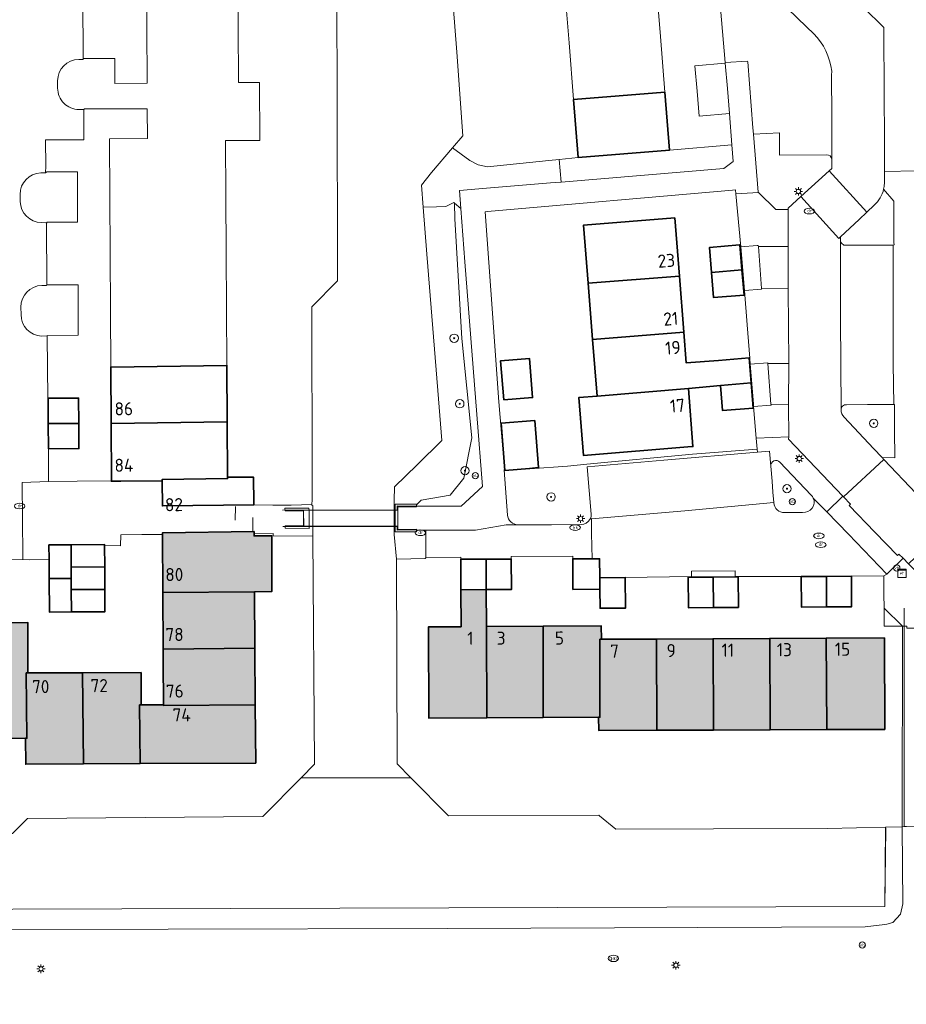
# Model space of a CAD drawing. Header units: metres. Extents: x 97476 to 98458, y 435938 to 436449.
# Tile 44 of 52: x 98135 to 98220, y 436278 to 436372. Entities that reach past the tile are written whole.
import ezdxf
from ezdxf.enums import TextEntityAlignment as Align
from ezdxf.lldxf.tags import DXFTag

# ---------------------------------------------------------------- set-up
doc = ezdxf.new("R2010")
doc.units = ezdxf.units.M
for name, color, linetype, lineweight in [('B-RO-OG-BEBOUWING-V', 254, 'Continuous', 18), ('B-WE-GK-BESCHOEIING-G', 252, 'GK-BESCHOEIING', 18), ('B-WE-GR-BEPLANTING_CULTUUR_HEESTERS-GV', 252, 'Continuous', 18), ('B-WE-GR-BOOM-S', 252, 'Continuous', 18), ('B-WE-IE-MEUBILAIR_WEGMEUBILAIR-S', 252, 'Continuous', 18), ('B-WE-IE-TERREINAFSCHEIDING_KUNSTMATIG_HEKWERK-G', 252, 'IE-TERREINAFSCHEIDING-KUNSTMATIG', 18), ('B-WE-IE-TERREINAFSCHEIDING_KUNSTMATIG_MUUR-G', 252, 'IE-TERREINAFSCHEIDING-KUNSTMATIG-DICHT', 18), ('B-WE-KG-GRENS_PERCEEL-G', 150, 'KG-PERCEEL', 18), ('B-WE-KL-ET_KAST-S', 252, 'Continuous', 18), ('B-WE-KL-ET_LS_OV_LICHTMAST-S', 1, 'Continuous', 18), ('B-WE-KL-GAS_PUT-S', 252, 'Continuous', 18), ('B-WE-KL-WATER-S', 252, 'Continuous', 18), ('B-WE-KW-KUNSTWERK_DEK-GV', 170, 'Continuous', 18), ('B-WE-KW-KUNSTWERK_LANDHOOFD-GV', 170, 'Continuous', 18), ('B-WE-OG-BEBOUWING-GV', 4, 'Continuous', 35), ('B-WE-OG-BEBOUWING_HUISNUMMER-T25-500', 7, 'Continuous', 25), ('B-WE-OG-BEBOUWING_SCHUUR-GV', 4, 'Continuous', 35), ('B-WE-OG-TERREIN_ERF-GV', 252, 'Continuous', 18), ('B-WE-OG-WATER-GV', 252, 'Continuous', 18), ('B-WE-OG-WATER_SLOOT-GV', 252, 'Continuous', 18), ('B-WE-VH-VERHARDING_BETONSTRAATSTEEN-GV', 252, 'Continuous', 18), ('B-WE-VH-VERHARDING_GESLOTEN-GV', 252, 'Continuous', 18), ('B-WE-VH-VERHARDING_OPEN-GV', 252, 'Continuous', 18), ('B-WE-VH-VERHARDING_TEGEL-GV', 252, 'Continuous', 18)]:
    doc.layers.add(name, color=color, linetype=linetype, lineweight=lineweight)
doc.styles.add('NLCS-ISO', font='NLCS-ISO.ttf')
doc.styles.add('NLCS-ISO-M500-T25', font='NLCS-ISO.ttf', dxfattribs={"height": 1.25})
doc.styles.get("Standard").update_dxf_attribs({"font": 'arial.ttf'})
doc.linetypes.add('GK-BESCHOEIING', pattern='A,30,-5,[1,NLCS.SHX,S=1,R=0,X=0,Y=0],-5', length=40)
doc.linetypes.add('IE-TERREINAFSCHEIDING-KUNSTMATIG', pattern='A,4,[82,NLCS.SHX,S=0.75,R=90,X=0,Y=0],4,-2', length=10)
doc.linetypes.add('IE-TERREINAFSCHEIDING-KUNSTMATIG-DICHT', pattern='A,8,-1,[82,NLCS.SHX,S=0.75,R=90,X=0,Y=0],-1', length=10)
tags = doc.linetypes.add('KG-PERCEEL', pattern='A,5.5,-2,["P",Standard,S=1.8,R=0,X=-0.5,Y=-0.9],-2,5.5,-2,[5,NLCS.SHX,S=0.75,R=0,X=0,Y=0],-2', length=19).pattern_tags.tags
tags[6] = DXFTag(74, 10)

# ---------------------------------------------------------------- blocks, each defined once
blk = doc.blocks.new('SKL-ET_KAST_ELEKTRA-SO')
at = {"color": 0, "linetype": 'ByBlock', "lineweight": 18}
for points in [[(-2, 2), (2, 2), (2, 1.68), (-2, 1.68)], [(-2, 1.52), (2, 1.52), (2, -2), (-2, -2)]]:
    blk.add_lwpolyline(points, close=True, dxfattribs=at)
at = {"color": 0, "linetype": 'ByBlock', "lineweight": 18, "style": 'NLCS-ISO'}
blk.add_text('et', height=1.5, dxfattribs=at).set_placement((0, 0), align=Align.MIDDLE_CENTER)
blk = doc.blocks.new('SKL-ET_OV_LICHTMAST-SO')
at = {"color": 0, "linetype": 'ByBlock', "lineweight": 18}
for points in [[(-1.25, 0), (-2, 0)], [(-1.41, 1.41), (-0.88, 0.88)], [(0, 2), (0, 1.25)], [(0.88, 0.88), (1.41, 1.41)], [(2, 0), (1.25, 0)], [(-1.41, -1.41), (-0.88, -0.88)], [(0, -1.25), (0, -2)], [(0.88, -0.88), (1.41, -1.41)]]:
    blk.add_lwpolyline(points, dxfattribs=at)
blk.add_circle((0, 0), 1, dxfattribs=at)
blk = doc.blocks.new('SIE-WEG_PAAL_VERKEERSBORD-SO')
at = {"color": 0, "linetype": 'ByBlock', "lineweight": 18}
blk.add_circle((0, 0), 1.5, dxfattribs=at)
at = {"color": 0, "linetype": 'ByBlock', "lineweight": 18, "style": 'NLCS-ISO'}
blk.add_text('vb', height=1.5, dxfattribs=at).set_placement((0, 0.13), align=Align.MIDDLE_CENTER)
blk = doc.blocks.new('SKL-GAS_PUT-SO')
at = {"color": 0, "linetype": 'ByBlock', "lineweight": 18}
blk.add_ellipse((0, 0), major_axis=(2.5, 0), ratio=0.601255, dxfattribs=at)
at = {"color": 0, "linetype": 'ByBlock', "lineweight": 18, "style": 'NLCS-ISO'}
blk.add_text('gas', height=1.8, dxfattribs=at).set_placement((0.12, 0.3), align=Align.MIDDLE_CENTER)
blk = doc.blocks.new('SKL-WATER_DRAINAGEPUT-SO')
at = {"color": 0, "linetype": 'ByBlock', "lineweight": 18}
blk.add_ellipse((0, 0), major_axis=(2.5, 0), ratio=0.54, dxfattribs=at)
at = {"color": 0, "linetype": 'ByBlock', "lineweight": 18, "style": 'NLCS-ISO'}
blk.add_text('dr', height=1.5, dxfattribs=at).set_placement((0.12, 0.19), align=Align.MIDDLE_CENTER)
blk = doc.blocks.new('SKL-WATER_BRANDKRAAN_BRANDPUT-SO')
at = {"color": 0, "linetype": 'ByBlock', "lineweight": 18}
blk.add_ellipse((0, 0), major_axis=(2.5, 0), ratio=0.54, dxfattribs=at)
at = {"color": 0, "linetype": 'ByBlock', "lineweight": 18, "style": 'NLCS-ISO'}
blk.add_text('bk', height=1.5, dxfattribs=at).set_placement((0.16, 0), align=Align.MIDDLE_CENTER)
blk = doc.blocks.new('SGR-BOOM_01-SO')
at = {"linetype": 'ByBlock', "lineweight": 18}
h = blk.add_hatch(color=0, dxfattribs=at)
h.dxf.hatch_style = 1
edge = h.paths.add_edge_path()
edge.add_arc((0, 0), 0.25, 0, 360)
at = {"color": 0, "linetype": 'ByBlock', "lineweight": 18}
for radius in [2, 0.25]:
    blk.add_circle((0, 0), radius, dxfattribs=at)
blk = doc.blocks.new('SGR-BOOM_06')
at = {"flags": 128}
blk.add_lwpolyline([(2.698, 3.52), (2.53, 3.939), (2.197, 4.064), (1.945, 4.524), (1.273, 4.692), (0.855, 4.524), (1.108, 4.273), (1.064, 3.812), (0.228, 3.98), (0.352, 4.315), (0.184, 4.692), (-0.15, 4.609), (-0.486, 4.692), (-1.155, 4.65), (-1.491, 4.483), (-1.952, 4.565), (-2.539, 4.105), (-2.12, 3.896), (-1.994, 3.644), (-1.575, 3.435), (-1.994, 2.89), (-2.539, 2.766), (-2.915, 3.099), (-2.62, 3.217), (-2.873, 3.855), (-3.628, 3.435), (-4.004, 3.016), (-3.794, 2.848), (-4.004, 2.514), (-4.425, 2.346), (-4.717, 2.054), (-5.01, 1.214), (-3.88, 0.921), (-3.712, 0.544), (-4.004, 0.293), (-4.507, 0.293), (-4.602, 0.556), (-5.093, 0.376), (-4.758, -0.168), (-4.925, -0.377), (-4.717, -0.545), (-4.884, -1.006), (-4.532, -1.182), (-4.717, -1.551), (-4.424, -1.592), (-4.293, -1.707), (-4.619, -2.107), (-3.921, -2.682), (-3.668, -2.431), (-3.46, -1.97), (-3.627, -1.761), (-3.419, -1.174), (-3.124, -1.342), (-2.788, -1.761), (-2.496, -2.01), (-2.788, -2.808), (-3.419, -2.932), (-3.668, -3.394), (-3.333, -3.771), (-2.832, -3.897), (-2.769, -4.022), (-2.706, -4.148), (-2.328, -3.729), (-1.826, -3.729), (-1.575, -3.897), (-1.699, -4.273), (-1.699, -4.609), (-1.154, -4.736), (-0.61, -4.692), (-0.486, -4.945), (-0.233, -4.65), (0.101, -4.483), (-0.059, -4.007), (0.269, -3.896), (0.773, -4.023), (0.856, -4.609), (1.149, -4.565), (1.442, -4.736), (2.071, -4.232), (2.365, -4.356), (2.322, -4.147), (2.657, -3.98), (2.406, -3.728), (2.113, -3.644), (2.574, -3.226), (2.615, -2.975), (3.16, -2.848), (3.538, -3.058), (3.787, -2.807), (3.77, -2.633), (4.123, -2.633), (4.123, -2.387), (4.459, -2.263), (4.459, -2.054), (4.082, -2.054), (4.543, -1.591), (4.25, -1.425), (4.627, -1.55), (4.752, -1.257), (4.543, -0.921), (4.835, -0.461), (4.668, -0.252), (4.25, -0.252), (3.746, 0.085), (4.082, 0.294), (4.375, 0.838), (4.543, 0.589), (4.876, 0.713), (4.667, 1.425), (4.711, 1.886), (4.5, 1.97), (4.164, 2.64), (3.828, 3.013), (3.374, 2.604), (3.663, 2.431), (3.914, 1.802), (3.537, 1.718), (3.327, 2.136), (2.991, 2.054), (2.657, 2.305), (2.238, 2.514), (2.447, 2.682), (2.321, 2.932), (2.53, 3.184), (2.866, 3.059), (3.159, 3.227)], close=True, dxfattribs=at)
blk.add_circle((0, 0), 0.15)

msp = doc.modelspace()

# ---------------------------------------------------------------- hatches: boundary and pattern name
at = {"layer": 'B-RO-OG-BEBOUWING-V', "transparency": 33554495}
h = msp.add_hatch(color=256, dxfattribs=at)
h.dxf.hatch_style = 1
h.paths.add_polyline_path([(98255.528, 436305.1), (98253.581, 436305.09), (98244.864, 436305.01), (98244.888, 436300), (98244.89, 436299.47), (98253.61, 436299.52), (98255.556, 436299.531)])
h.paths.add_polyline_path([(98253.554, 436310.45), (98244.838, 436310.41), (98244.864, 436305.01), (98253.581, 436305.09)])
h.paths.add_polyline_path([(98253.526, 436315.84), (98244.812, 436315.8), (98244.838, 436310.41), (98253.554, 436310.45)])
h.paths.add_polyline_path([(98256.082, 436321.288), (98253.498, 436321.27), (98244.787, 436321.21), (98244.812, 436315.8), (98253.526, 436315.84), (98256.11, 436315.853)])
h.paths.add_polyline_path([(98253.47, 436326.77), (98245.397, 436326.761), (98244.76, 436326.76), (98244.787, 436321.21), (98253.498, 436321.27)])
h.paths.add_polyline_path([(98241.781, 436304.984), (98238.899, 436304.968), (98238.912, 436302.568), (98241.794, 436302.584)])
h.paths.add_polyline_path([(98241.767, 436307.384), (98238.857, 436307.368), (98238.871, 436304.968), (98241.781, 436304.984)])
h.paths.add_polyline_path([(98241.721, 436315.794), (98238.811, 436315.778), (98238.824, 436313.378), (98241.734, 436313.394)])
h.paths.add_polyline_path([(98241.707, 436318.194), (98238.797, 436318.178), (98238.811, 436315.778), (98241.721, 436315.794)])
h.paths.add_polyline_path([(98241.66, 436326.744), (98238.75, 436326.728), (98238.764, 436324.218), (98241.674, 436324.234)])
h.paths.add_polyline_path([(98217.88, 436313.34), (98212.34, 436313.311), (98212.38, 436304.59), (98217.92, 436304.61)])
h.paths.add_polyline_path([(98212.34, 436313.311), (98206.95, 436313.283), (98206.98, 436304.57), (98212.38, 436304.59)])
h.paths.add_polyline_path([(98206.95, 436313.283), (98201.55, 436313.255), (98201.59, 436304.55), (98206.98, 436304.57)])
h.paths.add_polyline_path([(98201.55, 436313.255), (98196.14, 436313.227), (98196.19, 436304.53), (98201.59, 436304.55)])
h.paths.add_polyline_path([(98196.14, 436313.227), (98190.9, 436313.2), (98190.75, 436313.2), (98190.76, 436305.771), (98190.61, 436305.77), (98190.64, 436304.51), (98196.19, 436304.53)])
h.paths.add_polyline_path([(98190.75, 436313.2), (98190.9, 436313.2), (98190.89, 436314.47), (98185.34, 436314.443), (98185.34, 436305.737), (98190.61, 436305.77), (98190.76, 436305.771)])
h.paths.add_polyline_path([(98185.34, 436314.443), (98179.94, 436314.417), (98179.96, 436305.704), (98185.34, 436305.737)])
h.paths.add_polyline_path([(98179.94, 436314.417), (98179.911, 436317.942), (98177.506, 436317.934), (98177.53, 436314.405), (98174.4, 436314.39), (98174.46, 436305.67), (98179.96, 436305.704)])
h.paths.add_polyline_path([(98159.47, 436323.072), (98157.781, 436323.06), (98157.78, 436323.26), (98157.778, 436323.47), (98149.058, 436323.37), (98149.058, 436323.203), (98149.09, 436317.65), (98157.82, 436317.74), (98159.47, 436317.752)])
h.paths.add_polyline_path([(98157.82, 436317.74), (98149.09, 436317.65), (98149.121, 436312.25), (98157.86, 436312.35)])
h.paths.add_polyline_path([(98157.86, 436312.35), (98149.121, 436312.25), (98149.127, 436311.1), (98149.151, 436306.88), (98157.899, 436306.96)])
h.paths.add_polyline_path([(98157.899, 436306.96), (98149.151, 436306.88), (98149.15, 436306.88), (98149.151, 436306.962), (98147.02, 436306.95), (98146.87, 436306.949), (98146.92, 436301.34), (98157.94, 436301.4)])
h.paths.add_polyline_path([(98146.87, 436306.949), (98147.02, 436306.95), (98147.01, 436310.02), (98141.43, 436310.01), (98141.52, 436301.31), (98146.92, 436301.34)])
h.paths.add_polyline_path([(98141.43, 436310.01), (98136.22, 436310), (98136.07, 436310), (98136.13, 436303.77), (98135.99, 436303.77), (98136.01, 436301.28), (98141.52, 436301.31)])
h.paths.add_polyline_path([(98136.07, 436310), (98136.22, 436310), (98136.22, 436314.25), (98136.22, 436314.8), (98130.67, 436314.765), (98130.75, 436303.746), (98136.13, 436303.771)])
h.paths.add_polyline_path([(98130.67, 436314.765), (98125.27, 436314.73), (98125.36, 436303.721), (98130.75, 436303.746)])
h.paths.add_polyline_path([(98125.27, 436314.73), (98122.218, 436314.71), (98122.196, 436317.789), (98122.18, 436320.591), (98122.179, 436320.699), (98119.779, 436320.681), (98119.801, 436317.771), (98119.96, 436303.696), (98125.36, 436303.721)])
h.paths.add_polyline_path([(98119.801, 436317.771), (98119.779, 436320.681), (98117.389, 436320.663), (98117.39, 436320.589), (98117.406, 436317.753), (98117.428, 436314.68), (98114.33, 436314.66), (98114.338, 436312.42), (98111.205, 436312.408), (98111.118, 436312.321), (98111.138, 436306.868), (98114.358, 436306.88), (98114.37, 436303.67), (98119.96, 436303.696)])
h.paths.add_polyline_path([(98245.449, 436302.724), (98246.649, 436302.73), (98246.641, 436304.23), (98245.441, 436304.224)], flags=24)
h.paths.add_polyline_path([(98245.359, 436308.265), (98246.659, 436308.277), (98246.645, 436309.777), (98245.345, 436309.765)], flags=24)
h.paths.add_polyline_path([(98245.373, 436313.663), (98246.573, 436313.667), (98246.567, 436315.167), (98245.367, 436315.163)], flags=24)
h.paths.add_polyline_path([(98245.351, 436316.465), (98246.551, 436316.471), (98246.543, 436317.971), (98245.343, 436317.965)], flags=24)
h.paths.add_polyline_path([(98245.046, 436324.464), (98246.746, 436324.472), (98246.738, 436325.972), (98245.038, 436325.964)], flags=24)
h.paths.add_polyline_path([(98213.038, 436311.503), (98214.738, 436311.509), (98214.732, 436313.009), (98213.032, 436313.003)], flags=24)
h.paths.add_polyline_path([(98207.498, 436311.458), (98209.198, 436311.464), (98209.192, 436312.964), (98207.492, 436312.958)], flags=24)
h.paths.add_polyline_path([(98202.207, 436311.415), (98203.707, 436311.421), (98203.701, 436312.921), (98202.201, 436312.915)], flags=24)
h.paths.add_polyline_path([(98196.958, 436311.371), (98198.158, 436311.375), (98198.152, 436312.875), (98196.952, 436312.871)], flags=24)
h.paths.add_polyline_path([(98191.551, 436311.323), (98192.751, 436311.329), (98192.743, 436312.829), (98191.543, 436312.823)], flags=24)
h.paths.add_polyline_path([(98186.304, 436312.566), (98187.504, 436312.574), (98187.494, 436314.074), (98186.294, 436314.066)], flags=24)
h.paths.add_polyline_path([(98180.74, 436312.561), (98181.94, 436312.561), (98181.94, 436314.061), (98180.74, 436314.061)], flags=24)
h.paths.add_polyline_path([(98177.912, 436312.547), (98178.912, 436312.553), (98178.904, 436314.053), (98177.904, 436314.047)], flags=24)
h.paths.add_polyline_path([(98149.235, 436318.623), (98151.135, 436318.643), (98151.119, 436320.143), (98149.219, 436320.123)], flags=24)
h.paths.add_polyline_path([(98149.256, 436312.903), (98151.156, 436312.919), (98151.142, 436314.419), (98149.242, 436314.403)], flags=24)
h.paths.add_polyline_path([(98149.279, 436307.502), (98151.179, 436307.522), (98151.163, 436309.022), (98149.263, 436309.002)], flags=24)
h.paths.add_polyline_path([(98149.886, 436305.232), (98151.886, 436305.25), (98151.872, 436306.75), (98149.872, 436306.732)], flags=24)
h.paths.add_polyline_path([(98142.065, 436308.032), (98143.965, 436308.036), (98143.963, 436309.536), (98142.063, 436309.532)], flags=24)
h.paths.add_polyline_path([(98136.5, 436307.928), (98138.4, 436307.944), (98138.386, 436309.444), (98136.486, 436309.428)], flags=24)
h.paths.add_polyline_path([(98131.27, 436312.79), (98133.17, 436312.79), (98133.17, 436314.29), (98131.27, 436314.29)], flags=24)
h.paths.add_polyline_path([(98125.734, 436312.712), (98127.634, 436312.726), (98127.624, 436314.226), (98125.724, 436314.212)], flags=24)
h.paths.add_polyline_path([(98120.286, 436312.651), (98122.286, 436312.665), (98122.276, 436314.165), (98120.276, 436314.151)], flags=24)
h.paths.add_polyline_path([(98114.909, 436312.585), (98116.809, 436312.605), (98116.793, 436314.105), (98114.893, 436314.085)], flags=24)

# ---------------------------------------------------------------- linework, layer by layer
at = {"layer": 'B-WE-GK-BESCHOEIING-G', "ltscale": 0.2}
for points in [[(98163.337, 436328.491), (98163.29, 436344.91), (98165.74, 436347.4), (98165.69, 436366.28), (98165.65, 436379.41), (98158.26, 436386.677)], [(98162.273, 436300), (98163.53, 436301.28), (98163.393, 436323.03)], [(98171.359, 436320.839), (98171.43, 436301.33)], [(98082.16, 436294.34), (98134.75, 436294.67), (98136.19, 436296.11), (98158.63, 436296.29), (98162.273, 436300)], [(98172.736, 436300), (98176.32, 436296.35), (98190.66, 436296.42), (98190.71, 436296.37), (98192.26, 436295.09), (98201.59, 436295.12), (98212.45, 436295.16), (98217.97, 436295.29)], [(98217.97, 436295.29), (98218.02, 436295.18), (98217.929, 436287.724)], [(98010.001, 436287.084), (98217.929, 436287.724)]]:
    msp.add_lwpolyline(points, dxfattribs=at)
at = {"layer": 'B-WE-GR-BEPLANTING_CULTUUR_HEESTERS-GV'}
for points in [[(98212.363, 436359.41), (98207.867, 436359.372), (98207.868, 436361.506), (98205.4, 436361.381), (98205.854, 436355.858), (98205.884, 436355.829), (98207.533, 436354.186), (98208.702, 436354.18), (98208.705, 436354.312), (98209.915, 436355.42)], [(98209.915, 436355.42), (98212.618, 436357.892), (98212.861, 436358.115), (98212.87, 436358.987)], [(98214.217, 436350.781), (98216.388, 436350.79), (98218.705, 436350.808), (98218.798, 436350.812), (98218.789, 436351.043), (98218.784, 436354.98), (98217.808, 436356.127)], [(98216.906, 436354.602), (98216.198, 436353.926), (98215.465, 436353.227), (98213.702, 436351.573), (98213.692, 436351.261)], [(98214.045, 436334.382), (98216.839, 436331.394), (98217.655, 436330.536), (98218.87, 436330.524), (98218.858, 436333.141), (98218.845, 436335.406), (98218.847, 436335.589), (98218.775, 436335.59), (98216.254, 436335.585), (98214.26, 436335.58)], [(98189.938, 436325.15), (98189.742, 436327.409), (98189.536, 436329.655), (98196.839, 436330.276), (98205.784, 436331.044), (98205.758, 436331.344), (98199.572, 436330.868)], [(98199.572, 436330.868), (98189.513, 436329.909), (98187.651, 436329.703), (98184.065, 436329.464), (98184.053, 436329.505), (98181.695, 436329.31), (98181.614, 436329.325), (98181.941, 436325.053)], [(98207.042, 436329.715), (98207.164, 436328.27), (98207.251, 436327.24), (98207.325, 436326.243)], [(98210.909, 436326.964), (98207.92, 436330.091)], [(98189.809, 436324.62), (98189.835, 436324.676)], [(98208.376, 436325.288), (98210.084, 436325.311)], [(98182.938, 436324.12), (98186.136, 436324.131), (98188.958, 436324.145)], [(98224.456, 436315.918), (98220.676, 436319.904), (98220.187, 436320.394), (98219.657, 436320.926), (98218.101, 436319.419), (98217.84, 436319.258), (98217.873, 436314.446), (98220.012, 436314.448), (98220.012, 436314.273), (98222.217, 436314.269), (98224.529, 436314.257)]]:
    msp.add_lwpolyline(points, dxfattribs=at)
for points in [[(98197.38, 436359.85), (98188.69, 436359.16), (98186.862, 436358.971), (98187.049, 436356.807), (98202.576, 436358.103), (98203.453, 436358.765), (98203.33, 436360.35)], [(98173.262, 436326.025), (98173.263, 436325.905), (98177.532, 436325.908), (98179.568, 436327.76), (98179.025, 436334.653), (98177.865, 436349.198), (98177.488, 436354.294), (98176.878, 436354.81), (98176.93, 436353.3), (98177.594, 436341.9), (98178.538, 436332.416), (98177.78, 436328.583), (98176.466, 436326.96), (98173.721, 436326.465)], [(98206.154, 436346.671), (98208.719, 436346.685), (98208.703, 436350.658), (98205.872, 436350.658)], [(98207.067, 436335.625), (98208.75, 436335.595), (98208.754, 436339.495), (98206.781, 436339.52)], [(98199.479, 436319.122), (98201.564, 436319.135), (98203.649, 436319.148), (98203.649, 436319.203), (98203.645, 436319.738), (98199.475, 436319.712), (98199.479, 436319.179)]]:
    msp.add_lwpolyline(points, close=True, dxfattribs=at)
for points in [[(98212.87, 436358.987, 0.404305), (98212.363, 436359.41)], [(98217.808, 436356.127, -0.15516), (98216.906, 436354.602)], [(98213.692, 436351.261, 0.424285), (98214.217, 436350.781)], [(98214.26, 436335.58, 0.424631), (98213.742, 436335.092)], [(98213.742, 436335.092, 0.189162), (98214.045, 436334.382)], [(98207.92, 436330.091, 0.698928), (98207.042, 436329.715)], [(98210.084, 436325.311, 0.579419), (98211.1, 436326.677)], [(98211.1, 436326.677, 0.08769), (98210.909, 436326.964)], [(98207.325, 436326.243, 0.413166), (98208.376, 436325.288)], [(98181.941, 436325.053, 0.369954), (98182.938, 436324.12)], [(98188.958, 436324.145, 0.24419), (98189.809, 436324.62)], [(98189.835, 436324.676, 0.099063), (98189.938, 436325.15)]]:
    msp.add_lwpolyline(points, format="xyb", dxfattribs=at)
at = {"layer": 'B-WE-IE-TERREINAFSCHEIDING_KUNSTMATIG_HEKWERK-G', "ltscale": 0.2}
for points in [[(98155.971, 436324.569), (98156.001, 436325.872)], [(98173.521, 436325.913), (98171.435, 436325.93), (98171.419, 436325.541), (98160.497, 436325.515)], [(98157.681, 436323.414), (98157.661, 436324.82)], [(98160.517, 436323.948), (98171.42, 436323.972), (98171.427, 436323.608), (98173.511, 436323.637)]]:
    msp.add_lwpolyline(points, dxfattribs=at)
at = {"layer": 'B-WE-IE-TERREINAFSCHEIDING_KUNSTMATIG_MUUR-G'}
for points in [[(98159.568, 436326.004), (98157.759, 436326.03)], [(98159.61, 436323.281), (98157.78, 436323.26)]]:
    msp.add_lwpolyline(points, dxfattribs=at)
at = {"layer": 'B-WE-KG-GRENS_PERCEEL-G', "ltscale": 0.2}
for points in [[(98217.861, 436316.186), (98219.621, 436314.449), (98219.589, 436295.328)], [(98219.775, 436295.333), (98219.778, 436316.186)], [(98003.682, 436300), (98004.298, 436292.412), (98010.001, 436287.084), (98217.929, 436287.724)], [(98219.804, 436295.334), (98238.95, 436295.83)], [(98212.45, 436295.16), (98217.97, 436295.29)], [(98217.97, 436295.29), (98217.929, 436287.724)], [(98217.97, 436295.29), (98219.589, 436295.328)], [(98219.589, 436295.328), (98219.775, 436295.333)], [(98219.775, 436295.333), (98219.804, 436295.334)]]:
    msp.add_lwpolyline(points, dxfattribs=at)
at = {"layer": 'B-WE-KW-KUNSTWERK_DEK-GV'}
msp.add_lwpolyline([(98171.501, 436324.005), (98171.496, 436325.523), (98162.505, 436325.493), (98162.496, 436323.98)], close=True, dxfattribs=at)
at = {"layer": 'B-WE-KW-KUNSTWERK_LANDHOOFD-GV'}
for points in [[(98163.039, 436325.495), (98163.016, 436325.705), (98160.726, 436325.705), (98160.748, 436325.444), (98162.505, 436325.447), (98162.512, 436324.03), (98160.753, 436324.023), (98160.749, 436323.789), (98163.023, 436323.778), (98163.03, 436323.982)], [(98173.263, 436325.905), (98173.262, 436326.025), (98173.261, 436326.104), (98171.239, 436326.079), (98171.238, 436325.522), (98171.243, 436324.004), (98171.251, 436323.436), (98173.27, 436323.453), (98173.273, 436323.613), (98173.274, 436323.705), (98171.499, 436323.689), (98171.496, 436325.836), (98173.263, 436325.847)]]:
    msp.add_lwpolyline(points, close=True, dxfattribs=at)
at = {"layer": 'B-WE-OG-BEBOUWING-GV'}
for points in [[(98196.94, 436365.38), (98188.247, 436364.69), (98188.69, 436359.16), (98197.38, 436359.85)], [(98189.631, 436347.17), (98198.332, 436347.85), (98197.89, 436353.39), (98189.19, 436352.7)], [(98201.402, 436348.193), (98204.302, 436348.426), (98204.11, 436350.818), (98204.077, 436350.815), (98201.21, 436350.582)], [(98201.402, 436348.193), (98201.594, 436345.797), (98204.494, 436346.034), (98204.302, 436348.426)], [(98198.332, 436347.85), (98189.631, 436347.17), (98190.059, 436341.8), (98198.761, 436342.48)], [(98204.975, 436340.043), (98202.074, 436339.806), (98198.994, 436339.56), (98198.761, 436342.48), (98190.059, 436341.8), (98190.49, 436336.4), (98199.189, 436337.12), (98202.266, 436337.418), (98205.167, 436337.65)], [(98155.226, 436333.93), (98155.19, 436339.33), (98144.12, 436339.17), (98144.15, 436333.79)], [(98199.189, 436337.12), (98190.49, 436336.4), (98188.745, 436336.261), (98189.186, 436330.741), (98199.522, 436331.581), (98199.63, 436331.59)], [(98202.266, 436337.418), (98202.458, 436335.021), (98205.359, 436335.258), (98205.167, 436337.65)], [(98138.146, 436336.187), (98138.16, 436333.782), (98141.069, 436333.798), (98141.056, 436336.203)], [(98144.18, 436328.316), (98144.18, 436328.27), (98145.084, 436328.276), (98149.03, 436328.3), (98149.03, 436328.45), (98155.254, 436328.53), (98155.26, 436328.68), (98155.226, 436333.93), (98144.15, 436333.79)], [(98138.16, 436333.782), (98138.173, 436331.377), (98141.083, 436331.393), (98141.069, 436333.798)], [(98157.757, 436326.23), (98157.74, 436328.66), (98155.26, 436328.68), (98155.254, 436328.53), (98149.03, 436328.45), (98149.03, 436328.3), (98149.043, 436325.93), (98157.759, 436326.03)], [(98149.09, 436317.65), (98157.82, 436317.74), (98159.47, 436317.752), (98159.47, 436323.072), (98157.781, 436323.06), (98157.78, 436323.26), (98157.778, 436323.47), (98149.058, 436323.37), (98149.058, 436323.29), (98149.058, 436323.203)], [(98138.25, 436318.997), (98140.35, 436319.01), (98140.344, 436320.08), (98140.331, 436322.21), (98138.231, 436322.197), (98138.239, 436320.82)], [(98140.344, 436320.08), (98143.544, 436320.098), (98143.532, 436322.145), (98143.531, 436322.228), (98140.331, 436322.21)], [(98177.506, 436317.934), (98179.911, 436317.942), (98179.902, 436320.852), (98177.486, 436320.844)], [(98179.902, 436320.852), (98179.911, 436317.942), (98182.316, 436317.949), (98182.296, 436320.859)], [(98190.746, 436319.069), (98190.745, 436319.129), (98190.727, 436320.885), (98190.019, 436320.883), (98188.166, 436320.877), (98188.186, 436317.967), (98190.755, 436317.975)], [(98140.356, 436317.94), (98143.556, 436317.958), (98143.544, 436320.098), (98140.344, 436320.08), (98140.35, 436319.01)], [(98140.35, 436319.01), (98138.25, 436318.997), (98138.268, 436315.798), (98140.368, 436315.81), (98140.356, 436317.94)], [(98190.746, 436319.069), (98190.755, 436317.975), (98190.765, 436316.159), (98193.197, 436316.174), (98193.179, 436319.084)], [(98201.564, 436319.135), (98199.479, 436319.122), (98199.179, 436319.12), (98199.197, 436316.211), (98201.582, 436316.225)], [(98203.649, 436319.148), (98201.564, 436319.135), (98201.582, 436316.225), (98203.967, 436316.24), (98203.949, 436319.15)], [(98212.344, 436319.201), (98209.949, 436319.186), (98209.967, 436316.276), (98212.362, 436316.291)], [(98212.362, 436316.291), (98214.757, 436316.305), (98214.739, 436319.215), (98212.344, 436319.201)], [(98140.356, 436317.94), (98140.368, 436315.81), (98143.568, 436315.828), (98143.556, 436317.958)], [(98157.82, 436317.74), (98149.09, 436317.65), (98149.121, 436312.25), (98157.86, 436312.35)], [(98177.53, 436314.405), (98174.4, 436314.39), (98174.46, 436305.67), (98179.96, 436305.704), (98179.94, 436314.417), (98179.911, 436317.942), (98177.506, 436317.934)], [(98130.75, 436303.746), (98135.99, 436303.77), (98136.13, 436303.77), (98136.07, 436310), (98136.22, 436310), (98136.22, 436314.25), (98136.22, 436314.8), (98130.67, 436314.765)], [(98179.96, 436305.704), (98185.34, 436305.737), (98185.34, 436314.443), (98179.94, 436314.417)], [(98190.9, 436313.2), (98190.89, 436314.47), (98185.34, 436314.443), (98185.34, 436305.737), (98190.61, 436305.77), (98190.76, 436305.771), (98190.75, 436313.2)], [(98196.14, 436313.227), (98196.19, 436304.53), (98201.59, 436304.55), (98201.55, 436313.255)], [(98201.59, 436304.55), (98206.98, 436304.57), (98206.95, 436313.283), (98201.55, 436313.255)], [(98206.98, 436304.57), (98212.38, 436304.59), (98212.34, 436313.311), (98206.95, 436313.283)], [(98212.38, 436304.59), (98217.92, 436304.61), (98217.88, 436313.34), (98212.34, 436313.311)], [(98157.899, 436306.96), (98157.86, 436312.35), (98149.121, 436312.25), (98149.127, 436311.1), (98149.151, 436306.962), (98149.15, 436306.88)], [(98196.14, 436313.227), (98190.9, 436313.2), (98190.75, 436313.2), (98190.76, 436305.771), (98190.61, 436305.77), (98190.64, 436304.51), (98196.19, 436304.53)], [(98141.43, 436310.01), (98136.22, 436310), (98136.07, 436310), (98136.13, 436303.77), (98135.99, 436303.77), (98136.01, 436301.28), (98141.52, 436301.31)], [(98147.01, 436310.02), (98141.43, 436310.01), (98141.52, 436301.31), (98146.92, 436301.34), (98146.87, 436306.949), (98147.02, 436306.95)], [(98146.92, 436301.34), (98157.94, 436301.4), (98157.899, 436306.96), (98149.15, 436306.88), (98149.151, 436306.962), (98147.02, 436306.95), (98146.87, 436306.949)]]:
    msp.add_lwpolyline(points, close=True, dxfattribs=at)
at = {"layer": 'B-WE-OG-BEBOUWING_SCHUUR-GV'}
for points in [[(98181.593, 436336.034), (98184.344, 436336.262), (98184.034, 436339.999), (98181.283, 436339.771)], [(98184.539, 436334.08), (98181.331, 436333.814), (98181.695, 436329.31), (98184.053, 436329.505), (98184.913, 436329.576)]]:
    msp.add_lwpolyline(points, close=True, dxfattribs=at)
at = {"layer": 'B-WE-OG-TERREIN_ERF-GV'}
for points in [[(98156.243, 436377.11), (98156.275, 436371.71), (98156.307, 436366.31), (98158.307, 436366.322), (98158.34, 436360.782), (98155.05, 436360.77), (98155.084, 436355.51), (98155.12, 436350.12), (98155.155, 436344.72), (98155.19, 436339.33), (98155.226, 436333.93), (98155.26, 436328.68), (98157.74, 436328.66), (98157.757, 436326.23), (98157.759, 436326.03), (98159.568, 436326.004), (98161.334, 436325.996), (98163.286, 436326.072), (98163.313, 436326.512), (98163.337, 436328.491), (98163.29, 436344.91), (98165.74, 436347.4), (98165.69, 436366.28), (98165.65, 436379.41)], [(98176.29, 436379.82), (98177.1, 436369.21), (98177.702, 436361.23), (98176.686, 436360.08), (98178.347, 436358.865), (98179.156, 436358.445), (98180.053, 436358.266), (98185.872, 436358.868), (98186.862, 436358.971), (98188.69, 436359.16), (98188.247, 436364.69), (98187.814, 436370.09), (98187.385, 436375.45)], [(98141.457, 436374.461), (98141.49, 436368.593), (98141.584, 436368.582), (98144.494, 436368.596), (98144.505, 436366.215), (98147.585, 436366.24), (98147.56, 436371.64), (98147.535, 436377.04)], [(98196.086, 436376.13), (98196.517, 436370.71), (98196.94, 436365.38), (98197.38, 436359.85), (98203.33, 436360.35), (98203.118, 436363.338), (98200.228, 436363.091), (98200.023, 436365.492), (98199.818, 436367.893), (98202.707, 436368.14), (98202.701, 436368.215), (98202.195, 436374.128)], [(98130.67, 436314.765), (98136.22, 436314.8), (98136.22, 436314.25), (98136.22, 436310), (98141.43, 436310.01), (98147.01, 436310.02), (98147.02, 436306.95), (98149.151, 436306.962), (98149.127, 436311.1), (98149.121, 436312.25), (98149.09, 436317.65), (98149.058, 436323.203), (98147.086, 436323.212), (98145.067, 436323.175), (98145.046, 436322.117), (98143.532, 436322.145), (98143.544, 436320.098), (98143.556, 436317.958), (98143.568, 436315.828), (98140.368, 436315.81), (98138.268, 436315.798), (98138.25, 436318.997), (98138.239, 436320.82), (98136.408, 436320.778), (98135.743, 436320.806), (98132.979, 436320.78)], [(98134.75, 436294.67), (98136.19, 436296.11), (98158.63, 436296.29), (98162.273, 436300), (98163.53, 436301.28), (98163.393, 436323.03), (98159.617, 436323.069), (98159.61, 436323.281), (98157.78, 436323.26), (98157.781, 436323.06), (98159.47, 436323.072), (98159.47, 436317.752), (98157.82, 436317.74), (98157.86, 436312.35), (98157.899, 436306.96), (98157.94, 436301.4), (98146.92, 436301.34), (98141.52, 436301.31), (98136.01, 436301.28), (98135.99, 436303.77), (98130.75, 436303.746)], [(98220.012, 436314.448), (98217.873, 436314.446), (98217.84, 436319.258), (98214.739, 436319.215), (98214.757, 436316.305), (98212.362, 436316.291), (98209.967, 436316.276), (98209.949, 436319.186), (98203.649, 436319.203), (98203.649, 436319.148), (98203.949, 436319.15), (98203.967, 436316.24), (98201.582, 436316.225), (98199.197, 436316.211), (98199.179, 436319.12), (98199.479, 436319.122), (98199.479, 436319.179), (98193.179, 436319.084), (98193.197, 436316.174), (98190.765, 436316.159), (98190.755, 436317.975), (98188.186, 436317.967), (98188.166, 436320.877), (98188.164, 436321.133), (98182.294, 436321.099), (98182.296, 436320.859), (98182.316, 436317.949), (98179.911, 436317.942), (98179.94, 436314.417), (98185.34, 436314.443), (98190.89, 436314.47), (98190.9, 436313.2), (98196.14, 436313.227), (98201.55, 436313.255), (98206.95, 436313.283), (98212.34, 436313.311), (98217.88, 436313.34), (98217.92, 436304.61), (98212.38, 436304.59), (98206.98, 436304.57), (98201.59, 436304.55), (98196.19, 436304.53), (98190.64, 436304.51), (98190.61, 436305.77), (98185.34, 436305.737), (98179.96, 436305.704), (98174.46, 436305.67), (98174.4, 436314.39), (98177.53, 436314.405), (98177.506, 436317.934), (98177.486, 436320.844), (98177.485, 436321.05), (98174.144, 436320.979), (98174.1, 436320.894), (98171.359, 436320.839), (98171.43, 436301.33), (98172.736, 436300), (98176.32, 436296.35), (98190.66, 436296.42), (98190.71, 436296.37), (98192.26, 436295.09), (98201.59, 436295.12), (98212.45, 436295.16), (98217.97, 436295.29), (98219.589, 436295.328), (98219.999, 436295.338)]]:
    msp.add_lwpolyline(points, dxfattribs=at)
for points in [[(98140.95, 436355.398), (98140.964, 436352.993), (98138.054, 436352.977), (98137.982, 436352.891), (98138.012, 436346.997), (98138.087, 436346.997), (98140.997, 436347.013), (98141.01, 436344.608), (98141.023, 436342.203), (98138.113, 436342.187), (98138.026, 436342.14), (98138.056, 436342.113), (98138.112, 436336.187), (98138.146, 436336.187), (98141.056, 436336.203), (98141.069, 436333.798), (98141.083, 436331.393), (98138.173, 436331.377), (98138.172, 436328.265), (98140.916, 436328.291), (98144.18, 436328.316), (98144.15, 436333.79), (98144.12, 436339.17), (98144.09, 436344.54), (98144.06, 436350), (98144.031, 436355.39), (98144, 436360.93), (98147.61, 436360.97), (98147.597, 436363.81), (98144.516, 436363.796), (98141.606, 436363.782), (98141.548, 436363.729), (98141.543, 436360.824), (98139.633, 436360.849), (98137.891, 436360.845), (98137.938, 436358.327), (98137.912, 436357.695), (98138.027, 436357.787), (98140.937, 436357.803)], [(98189.513, 436329.909), (98199.572, 436330.868), (98205.758, 436331.344), (98205.651, 436332.399), (98205.411, 436335.404), (98205.391, 436335.659), (98205.083, 436339.438), (98205.036, 436340.02), (98204.791, 436343.183), (98204.529, 436346.458), (98204.194, 436350.634), (98203.71, 436355.674), (98203.673, 436356.063), (98203.385, 436356.039), (98180.038, 436353.993), (98179.812, 436353.974), (98180.342, 436346.504), (98181.135, 436335.866), (98181.668, 436329.507), (98181.614, 436329.325), (98181.695, 436329.31), (98184.053, 436329.505), (98184.065, 436329.464), (98187.651, 436329.703)], [(98202.074, 436339.806), (98204.975, 436340.043), (98205.167, 436337.65), (98205.359, 436335.258), (98202.458, 436335.021), (98202.266, 436337.418), (98199.189, 436337.12), (98199.63, 436331.59), (98199.522, 436331.581), (98189.186, 436330.741), (98188.745, 436336.261), (98190.49, 436336.4), (98190.059, 436341.8), (98189.631, 436347.17), (98189.19, 436352.7), (98197.89, 436353.39), (98198.332, 436347.85), (98198.761, 436342.48), (98198.994, 436339.56)], [(98204.494, 436346.034), (98201.594, 436345.797), (98201.402, 436348.193), (98201.21, 436350.582), (98204.077, 436350.815), (98204.11, 436350.818), (98204.302, 436348.426)]]:
    msp.add_lwpolyline(points, close=True, dxfattribs=at)
at = {"layer": 'B-WE-OG-WATER-GV'}
for points in [[(98165.65, 436379.41), (98165.69, 436366.28), (98165.74, 436347.4), (98163.29, 436344.91), (98163.337, 436328.491), (98163.313, 436326.512), (98163.286, 436326.072), (98163.28, 436325.982), (98163.37, 436325.936), (98163.393, 436323.03), (98163.53, 436301.28), (98162.273, 436300), (98167.505, 436300), (98172.736, 436300), (98171.43, 436301.33), (98171.359, 436320.839), (98171.134, 436323.182), (98171.139, 436326.435), (98171.175, 436327.732), (98173.326, 436329.854), (98175.693, 436332.168), (98175.295, 436336.947), (98174.245, 436349.936), (98173.912, 436354.422), (98173.758, 436356.502), (98174.707, 436357.724), (98176.686, 436360.08), (98177.702, 436361.23), (98177.1, 436369.21), (98176.29, 436379.82)], [(98010.001, 436287.084), (98217.929, 436287.724), (98218.02, 436295.18), (98217.97, 436295.29), (98212.45, 436295.16), (98201.59, 436295.12), (98192.26, 436295.09), (98190.71, 436296.37), (98190.66, 436296.42), (98176.32, 436296.35), (98172.736, 436300), (98167.505, 436300), (98162.273, 436300), (98158.63, 436296.29), (98136.19, 436296.11), (98134.75, 436294.67), (98082.16, 436294.34), (98072.63, 436294.28)]]:
    msp.add_lwpolyline(points, dxfattribs=at)
at = {"layer": 'B-WE-OG-WATER_SLOOT-GV'}
for points in [[(98176.069, 436354.47), (98175.171, 436354.45), (98173.912, 436354.422), (98174.245, 436349.936), (98175.295, 436336.947), (98175.693, 436332.168), (98173.326, 436329.854), (98171.175, 436327.732), (98171.139, 436326.435), (98171.134, 436323.182), (98171.359, 436320.839), (98174.1, 436320.894), (98174.144, 436320.979), (98174.153, 436323.614), (98173.509, 436323.613), (98173.273, 436323.613), (98173.27, 436323.453), (98171.251, 436323.436), (98171.243, 436324.004), (98171.238, 436325.522), (98171.239, 436326.079), (98173.261, 436326.104), (98173.262, 436326.025), (98173.721, 436326.465), (98176.466, 436326.96), (98177.78, 436328.583), (98178.538, 436332.416), (98177.594, 436341.9), (98176.93, 436353.3), (98176.878, 436354.81), (98176.827, 436354.853)], [(98217.929, 436287.724), (98010.001, 436287.084), (98008.806, 436285.249), (98013.298, 436284.956), (98069.746, 436285.362), (98176.188, 436285.63), (98216.04, 436285.782), (98217.905, 436286.002), (98218.127, 436286.028), (98218.677, 436286.19), (98219.422, 436286.99), (98219.636, 436287.975), (98219.589, 436295.328), (98217.97, 436295.29), (98218.02, 436295.18)]]:
    msp.add_lwpolyline(points, close=True, dxfattribs=at)
at = {"layer": 'B-WE-VH-VERHARDING_BETONSTRAATSTEEN-GV'}
for points in [[(98209.033, 436402.584), (98205.804, 436399.13), (98205.808, 436398.966), (98205.82, 436395.882), (98205.823, 436395.354), (98205.847, 436390.984), (98205.848, 436390.889), (98205.868, 436384.92), (98205.868, 436384.879), (98205.89, 436382.382), (98205.89, 436382.334), (98205.901, 436379.371), (98205.903, 436378.979), (98205.916, 436376.011), (98206.76, 436375.202), (98206.83, 436375.135), (98210.45, 436371.619), (98211.144, 436370.964)], [(98217.879, 436356.664), (98217.896, 436357.834), (98217.903, 436360.855), (98217.865, 436365.301), (98217.839, 436371.27), (98217.838, 436371.564), (98215.896, 436373.475), (98213.659, 436375.606), (98211.235, 436377.968)], [(98212.862, 436367.402), (98212.845, 436367.01), (98212.871, 436363.109), (98212.86, 436359.448), (98212.87, 436358.987), (98212.861, 436358.115), (98212.618, 436357.892), (98216.198, 436353.926), (98216.906, 436354.602)], [(98213.742, 436335.092), (98213.702, 436343.814), (98213.692, 436351.261), (98213.702, 436351.573), (98213.548, 436351.439), (98209.915, 436355.42), (98208.705, 436354.312), (98208.702, 436354.18), (98208.701, 436351.06), (98208.703, 436350.658), (98208.719, 436346.685), (98208.719, 436346.601), (98208.754, 436339.606)], [(98213.692, 436351.261), (98213.702, 436343.814), (98213.742, 436335.092)], [(98214.26, 436335.58), (98216.254, 436335.585), (98218.775, 436335.59), (98218.729, 436339.463), (98218.705, 436346.123), (98218.705, 436350.808), (98216.388, 436350.79), (98214.217, 436350.781)], [(98208.754, 436339.606), (98208.754, 436339.495), (98208.75, 436335.595), (98208.75, 436335.499), (98208.759, 436332.526), (98208.759, 436332.506), (98208.748, 436332.296), (98213.924, 436326.843), (98213.987, 436326.778), (98217.84, 436330.341), (98217.655, 436330.536), (98216.839, 436331.394), (98214.045, 436334.382)]]:
    msp.add_lwpolyline(points, dxfattribs=at)
for points in [[(98211.144, 436370.964, -0.163533), (98212.862, 436367.402)], [(98217.808, 436356.127, 0.046481), (98217.879, 436356.664)], [(98216.906, 436354.602, 0.15516), (98217.808, 436356.127)], [(98214.217, 436350.781, -0.424285), (98213.692, 436351.261)], [(98213.742, 436335.092, -0.424631), (98214.26, 436335.58)], [(98214.045, 436334.382, -0.189162), (98213.742, 436335.092)]]:
    msp.add_lwpolyline(points, format="xyb", dxfattribs=at)
for points in [[(98212.618, 436357.892), (98209.915, 436355.42), (98213.548, 436351.439), (98213.702, 436351.573), (98215.465, 436353.227), (98216.198, 436353.926)], [(98219.657, 436320.926), (98220.187, 436320.394), (98223.903, 436323.918), (98220.919, 436327.101), (98217.84, 436330.341), (98213.987, 436326.778), (98214.656, 436326.093), (98214.514, 436325.96), (98216.979, 436323.413), (98219.114, 436321.19), (98219.261, 436321.323)]]:
    msp.add_lwpolyline(points, close=True, dxfattribs=at)
at = {"layer": 'B-WE-VH-VERHARDING_GESLOTEN-GV'}
msp.add_lwpolyline([(98162.505, 436325.493), (98162.512, 436323.981), (98171.499, 436324.005), (98171.496, 436325.523)], close=True, dxfattribs=at)
at = {"layer": 'B-WE-VH-VERHARDING_OPEN-GV'}
for points in [[(98141.064, 436368.512), (98141.475, 436368.516), (98141.49, 436368.593), (98141.457, 436374.461), (98141.33, 436374.481), (98140.954, 436374.496)], [(98139.053, 436365.772), (98139.047, 436366.482)], [(98137.442, 436357.691), (98137.912, 436357.695), (98137.938, 436358.327), (98137.891, 436360.845), (98139.633, 436360.849), (98141.543, 436360.824), (98141.548, 436363.729), (98141.088, 436363.73)], [(98135.478, 436354.962), (98135.48, 436355.623)], [(98137.536, 436346.953), (98137.989, 436346.961), (98138.012, 436346.997), (98137.982, 436352.891), (98137.953, 436352.919), (98137.512, 436352.941)], [(98135.572, 436344.174), (98135.557, 436344.875)], [(98138.173, 436331.377), (98138.16, 436333.782), (98138.146, 436336.187), (98138.112, 436336.187), (98138.056, 436342.113), (98138.026, 436342.14), (98137.532, 436342.12)], [(98132.979, 436320.78), (98135.743, 436320.806), (98135.737, 436321.149), (98135.679, 436328.166), (98138.172, 436328.265), (98138.173, 436331.377)], [(98189.835, 436324.676), (98189.945, 436324.685), (98198.854, 436325.443), (98207.325, 436326.243), (98207.251, 436327.24), (98207.164, 436328.27), (98207.042, 436329.715), (98206.922, 436331.142), (98205.784, 436331.044), (98196.839, 436330.276), (98189.536, 436329.655), (98189.742, 436327.409), (98189.938, 436325.15)], [(98190.745, 436319.129), (98190.746, 436319.069), (98193.179, 436319.084), (98199.479, 436319.179), (98199.475, 436319.712), (98203.645, 436319.738), (98203.649, 436319.203), (98209.949, 436319.186), (98212.344, 436319.201), (98214.739, 436319.215), (98217.84, 436319.258), (98218.101, 436319.419), (98214.454, 436323.213), (98212.38, 436325.355), (98211.1, 436326.677)], [(98207.325, 436326.243), (98198.854, 436325.443), (98189.945, 436324.685), (98189.958, 436323.278), (98190.019, 436320.883), (98190.727, 436320.885), (98190.745, 436319.129)], [(98182.296, 436320.859), (98182.294, 436321.099), (98188.164, 436321.133), (98188.166, 436320.877), (98190.019, 436320.883), (98189.958, 436323.278), (98189.945, 436324.685), (98189.835, 436324.676), (98189.809, 436324.62)], [(98210.084, 436325.311), (98208.376, 436325.288)], [(98188.958, 436324.145), (98186.136, 436324.131), (98182.938, 436324.12), (98181.825, 436324.127), (98178.887, 436323.626), (98176.328, 436323.616), (98174.153, 436323.614), (98174.144, 436320.979), (98177.485, 436321.05), (98177.486, 436320.844), (98179.902, 436320.852), (98182.296, 436320.859)]]:
    msp.add_lwpolyline(points, dxfattribs=at)
for points in [[(98139.047, 436366.482, -0.403502), (98141.064, 436368.512)], [(98141.088, 436363.73, -0.414771), (98139.053, 436365.772)], [(98135.48, 436355.623, -0.406525), (98137.442, 436357.691)], [(98137.512, 436352.941, -0.395838), (98135.478, 436354.962)], [(98135.557, 436344.875, -0.410404), (98137.536, 436346.953)], [(98137.532, 436342.12, -0.407029), (98135.572, 436344.174)], [(98211.1, 436326.677, -0.579419), (98210.084, 436325.311)], [(98208.376, 436325.288, -0.413166), (98207.325, 436326.243)], [(98189.809, 436324.62, -0.24419), (98188.958, 436324.145)], [(98189.938, 436325.15, -0.099063), (98189.835, 436324.676)]]:
    msp.add_lwpolyline(points, format="xyb", dxfattribs=at)
at = {"layer": 'B-WE-VH-VERHARDING_TEGEL-GV'}
for points in [[(98202.707, 436368.14), (98202.912, 436365.739), (98203.118, 436363.338), (98203.33, 436360.35), (98203.453, 436358.765), (98202.576, 436358.103), (98187.049, 436356.807), (98186.055, 436356.724), (98179.954, 436356.215), (98177.36, 436356.017), (98177.488, 436354.294), (98177.865, 436349.198), (98179.025, 436334.653), (98179.568, 436327.76), (98177.532, 436325.908), (98173.263, 436325.905), (98173.263, 436325.847), (98171.496, 436325.836), (98171.499, 436323.689), (98173.274, 436323.705), (98173.273, 436323.613), (98173.509, 436323.613), (98174.153, 436323.614), (98176.328, 436323.616), (98178.887, 436323.626), (98181.825, 436324.127), (98182.938, 436324.12)], [(98181.941, 436325.053), (98181.614, 436329.325), (98181.668, 436329.507), (98181.135, 436335.866), (98180.342, 436346.504), (98179.812, 436353.974), (98180.038, 436353.993), (98203.385, 436356.039), (98203.673, 436356.063), (98203.71, 436355.674), (98205.884, 436355.829), (98205.854, 436355.858), (98205.4, 436361.381), (98205.35, 436361.992), (98204.856, 436368.27), (98204.838, 436368.352), (98202.701, 436368.215), (98202.707, 436368.14)], [(98220.978, 436357.887), (98217.896, 436357.834), (98217.879, 436356.664)], [(98217.808, 436356.127), (98218.784, 436354.98), (98218.789, 436351.043), (98218.798, 436350.812), (98218.705, 436350.808), (98218.705, 436346.123), (98218.729, 436339.463), (98218.775, 436335.59), (98218.847, 436335.589), (98218.845, 436335.406), (98218.858, 436333.141), (98218.87, 436330.524), (98217.655, 436330.536), (98217.84, 436330.341), (98220.919, 436327.101), (98223.903, 436323.918), (98224.913, 436322.841)], [(98211.1, 436326.677), (98212.38, 436325.355), (98213.924, 436326.843), (98208.748, 436332.296), (98208.759, 436332.506), (98208.759, 436332.526), (98205.651, 436332.399), (98205.758, 436331.344), (98205.784, 436331.044), (98206.922, 436331.142), (98207.042, 436329.715)], [(98207.92, 436330.091), (98210.909, 436326.964)]]:
    msp.add_lwpolyline(points, dxfattribs=at)
for points in [[(98217.879, 436356.664, -0.046481), (98217.808, 436356.127)], [(98207.042, 436329.715, -0.698928), (98207.92, 436330.091)], [(98210.909, 436326.964, -0.08769), (98211.1, 436326.677)], [(98182.938, 436324.12, -0.369954), (98181.941, 436325.053)]]:
    msp.add_lwpolyline(points, format="xyb", dxfattribs=at)
for points in [[(98205.872, 436350.658), (98208.703, 436350.658), (98208.701, 436351.06), (98208.702, 436354.18), (98207.533, 436354.186), (98205.884, 436355.829), (98203.71, 436355.674), (98204.194, 436350.634), (98205.738, 436350.766), (98205.853, 436350.771)], [(98204.194, 436350.634), (98204.529, 436346.458), (98206.17, 436346.589), (98206.154, 436346.671), (98205.872, 436350.658), (98205.853, 436350.771), (98205.738, 436350.766)], [(98208.719, 436346.685), (98206.154, 436346.671), (98206.17, 436346.589), (98204.529, 436346.458), (98204.791, 436343.183), (98205.036, 436340.02), (98205.083, 436339.438), (98206.765, 436339.58), (98206.781, 436339.52), (98208.754, 436339.495), (98208.754, 436339.606), (98208.719, 436346.601)], [(98205.411, 436335.404), (98207.068, 436335.53), (98207.067, 436335.625), (98206.781, 436339.52), (98206.765, 436339.58), (98205.083, 436339.438), (98205.391, 436335.659)], [(98207.067, 436335.625), (98207.068, 436335.53), (98205.411, 436335.404), (98205.651, 436332.399), (98208.759, 436332.526), (98208.75, 436335.499), (98208.75, 436335.595)], [(98157.759, 436326.03), (98149.043, 436325.93), (98149.03, 436328.3), (98145.084, 436328.276), (98144.18, 436328.27), (98144.18, 436328.316), (98140.916, 436328.291), (98138.172, 436328.265), (98135.679, 436328.166), (98135.737, 436321.149), (98135.743, 436320.806), (98136.408, 436320.778), (98138.239, 436320.82), (98138.231, 436322.197), (98140.331, 436322.21), (98143.531, 436322.228), (98143.532, 436322.145), (98145.046, 436322.117), (98145.067, 436323.175), (98147.086, 436323.212), (98149.058, 436323.203), (98149.058, 436323.29), (98149.058, 436323.37), (98157.778, 436323.47), (98157.78, 436323.26), (98159.61, 436323.281), (98159.617, 436323.069), (98163.393, 436323.03), (98163.37, 436325.936), (98163.28, 436325.982), (98163.286, 436326.072), (98161.334, 436325.996), (98159.568, 436326.004)], [(98213.987, 436326.778), (98213.924, 436326.843), (98212.38, 436325.355), (98214.454, 436323.213), (98218.101, 436319.419), (98219.657, 436320.926), (98219.261, 436321.323), (98219.114, 436321.19), (98216.979, 436323.413), (98214.514, 436325.96), (98214.656, 436326.093)], [(98163.03, 436323.982), (98163.023, 436323.778), (98160.749, 436323.789), (98160.753, 436324.023), (98162.512, 436324.03), (98162.505, 436325.447), (98160.748, 436325.444), (98160.726, 436325.705), (98163.016, 436325.705), (98163.039, 436325.495)]]:
    msp.add_lwpolyline(points, close=True, dxfattribs=at)

# ---------------------------------------------------------------- block references
at = {"layer": 'B-WE-GR-BOOM-S', "xscale": 0.2, "yscale": 0.2, "zscale": 0.2}
for p in [(98176.861, 436341.912), (98177.398, 436335.669), (98216.861, 436333.799), (98177.894, 436329.284), (98208.593, 436327.568), (98186.099, 436326.781)]:
    msp.add_blockref('SGR-BOOM_01-SO', p, dxfattribs=at)
at = {"layer": 'B-WE-GR-BOOM-S', "rotation": 312.659036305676}
msp.add_blockref('SGR-BOOM_06', (98165.251, 436271.809), dxfattribs=at)
at = {"layer": 'B-WE-IE-MEUBILAIR_WEGMEUBILAIR-S', "xscale": 0.2, "yscale": 0.2, "zscale": 0.2}
for p in [(98178.883, 436328.801), (98209.11, 436326.331), (98219.061, 436319.999), (98215.78, 436284.041)]:
    msp.add_blockref('SIE-WEG_PAAL_VERKEERSBORD-SO', p, dxfattribs=at)
at = {"layer": 'B-WE-KL-ET_KAST-S', "xscale": 0.2, "yscale": 0.2, "zscale": 0.2}
msp.add_blockref('SKL-ET_KAST_ELEKTRA-SO', (98219.547, 436319.502), dxfattribs=at)
at = {"layer": 'B-WE-KL-ET_LS_OV_LICHTMAST-S', "xscale": 0.2, "yscale": 0.2, "zscale": 0.2}
for p in [(98209.681, 436355.917), (98209.762, 436330.441), (98188.909, 436324.711), (98197.997, 436282.118), (98137.464, 436281.771)]:
    msp.add_blockref('SKL-ET_OV_LICHTMAST-SO', p, dxfattribs=at)
at = {"layer": 'B-WE-KL-GAS_PUT-S', "xscale": 0.2, "yscale": 0.2, "zscale": 0.2}
msp.add_blockref('SKL-GAS_PUT-SO', (98192.044, 436282.763), dxfattribs=at)
at = {"layer": 'B-WE-KL-WATER-S', "xscale": 0.2, "yscale": 0.2, "zscale": 0.2}
for name, p in [('SKL-WATER_DRAINAGEPUT-SO', (98210.72, 436354.041)), ('SKL-WATER_DRAINAGEPUT-SO', (98135.431, 436325.912)), ('SKL-WATER_DRAINAGEPUT-SO', (98173.642, 436323.358)), ('SKL-WATER_BRANDKRAAN_BRANDPUT-SO', (98188.392, 436323.852)), ('SKL-WATER_DRAINAGEPUT-SO', (98211.633, 436323.066)), ('SKL-WATER_DRAINAGEPUT-SO', (98211.816, 436322.223))]:
    msp.add_blockref(name, p, dxfattribs=at)

# ---------------------------------------------------------------- texts
at = {"layer": 'B-WE-OG-BEBOUWING_HUISNUMMER-T25-500', "style": 'NLCS-ISO-M500-T25'}
for s, rotation, p in [('23', 4.5, (98197.091, 436349.314)), ('21', 4.4, (98197.515, 436343.774)), ('19', 4.7, (98197.718, 436341.012)), ('86', 0.8, (98145.363, 436335.188)), ('17', 4.6, (98198.146, 436335.483)), ('84', 0.7, (98145.373, 436329.805)), ('82', 0.7, (98150.142, 436326.044)), ('80', 0.6, (98150.177, 436319.383)), ('78', 0.5, (98150.199, 436313.661)), ('1', 0.3, (98178.408, 436313.3)), ('5', 0.4, (98186.899, 436313.32)), ('7', 0.3, (98192.147, 436312.076)), ('9', 0.2, (98197.555, 436312.123)), ('11', 0.2, (98202.954, 436312.168)), ('13', 0.2, (98208.345, 436312.211)), ('15', 0.2, (98213.885, 436312.256)), ('70', 0.5, (98137.443, 436308.686)), ('72', 0.1, (98143.014, 436308.784)), ('76', 0.6, (98150.221, 436308.262)), ('74', 0.5, (98150.879, 436305.991))]:
    msp.add_text(s, height=1.25, rotation=rotation, dxfattribs=at).set_placement(p, align=Align.MIDDLE)
msp.add_text('3', height=1.25, dxfattribs=at).set_placement((98181.34, 436313.311), align=Align.MIDDLE)

doc.saveas('drawing.dxf')
